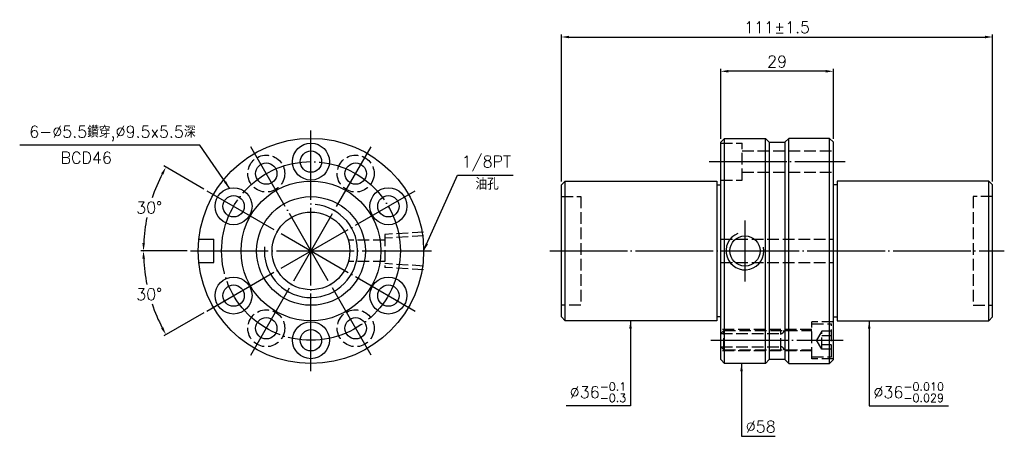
# Model space of a CAD drawing. Header units: millimetres. Extents: x 1842 to 2095, y -3 to 105.
import ezdxf

# ---------------------------------------------------------------- set-up
doc = ezdxf.new("R2010")
doc.units = ezdxf.units.MM
doc.linetypes.add('CENTER', pattern=[22, 20, -1, 0, -1])
doc.linetypes.add('DASHED', pattern=[4, 3, -1])
for name, color, linetype in [('DDVIEW', 7, 'Continuous'), ('NT', 7, 'Continuous'), ('NT-DIM', 2, 'Continuous')]:
    doc.layers.add(name, color=color, linetype=linetype)
doc.styles.get("Standard").update_dxf_attribs({"font": 'simplex.shx', "bigfont": 'chineset.shx'})
doc.dimstyles.new('ISO-25', dxfattribs={"dimtxt": 3, "dimasz": 2, "dimexe": 0.646, "dimexo": 0.862, "dimgap": 1, "dimtad": 1, "dimdec": 3, "dimdsep": 46, "dimtxsty": 'Standard', "dimcen": 1.5, "dimclrd": 256, "dimclre": 256, "dimclrt": 256, "dimazin": 2, "dimtfac": 1, "dimtdec": 3, "dimtmove": 0, "dimatfit": 3, "dimfxl": 0, "dimtolj": 1, "dimlwd": -1, "dimlwe": -1, "dimarcsym": 0})

# ---------------------------------------------------------------- blocks, each defined once
blk = doc.blocks.new('*D10')
at = {"layer": 'Defpoints', "color": 0}
for p in [(1876.47, 59.83), (1890.14, 60.59), (1885.99, 45.09), (1947.99, 45.09), (1943.83, 29.59)]:
    blk.add_point(p, dxfattribs=at)
at = {"layer": 'NT-DIM'}
for p, q in [((1889.39, 61.02), (1879.09, 66.97)), ((1885.12, 45.09), (1873.23, 45.09))]:
    blk.add_line(p, q, dxfattribs=at)
for start, end in [(152.6582, 161.5111), (168.429, 177.3418)]:
    blk.add_arc((1916.99, 45.09), 43.11, start, end, dxfattribs=at)
for points in [[(1878.4, 65.05), (1878.98, 64.73), (1879.65, 66.64)], [(1874.25, 47.08), (1873.59, 47.1), (1873.87, 45.09)]]:
    blk.add_solid(points, dxfattribs=at)
at = {"layer": 'NT-DIM', "insert": (1875.34, 56.25), "char_height": 3, "attachment_point": 5, "rotation": 1}
blk.add_mtext('\\A1;30°', dxfattribs=at)
blk = doc.blocks.new('*D11')
at = {"layer": 'Defpoints', "color": 0}
for p in [(1943.83, 60.59), (1885.99, 45.09), (1947.99, 45.09), (1874.53, 37.6), (1890.14, 29.59)]:
    blk.add_point(p, dxfattribs=at)
at = {"layer": 'NT-DIM'}
for p, q in [((1885.12, 45.09), (1873.23, 45.09)), ((1889.39, 29.16), (1879.09, 23.21))]:
    blk.add_line(p, q, dxfattribs=at)
for start, end in [(182.6582, 191.599), (198.4522, 207.3418)]:
    blk.add_arc((1916.99, 45.09), 43.11, start, end, dxfattribs=at)
for points in [[(1873.59, 43.08), (1874.25, 43.1), (1873.87, 45.09)], [(1878.98, 25.45), (1878.4, 25.13), (1879.65, 23.53)]]:
    blk.add_solid(points, dxfattribs=at)
at = {"layer": 'NT-DIM', "insert": (1875.34, 33.93), "char_height": 3, "attachment_point": 5, "rotation": 1}
blk.add_mtext('\\A1;30°', dxfattribs=at)
blk = doc.blocks.new('*D12')
at = {"layer": 'Defpoints', "color": 0}
for p in [(2092.44, 100.19), (1981.44, 62.09), (2092.44, 62.09)]:
    blk.add_point(p, dxfattribs=at)
at = {"layer": 'NT-DIM'}
for p, q in [((1981.44, 62.95), (1981.44, 100.83)), ((1983.44, 100.19), (2090.44, 100.19)), ((2092.44, 62.95), (2092.44, 100.83))]:
    blk.add_line(p, q, dxfattribs=at)
for points in [[(1983.44, 100.52), (1983.44, 99.85), (1981.44, 100.19)], [(2090.44, 100.52), (2090.44, 99.85), (2092.44, 100.19)]]:
    blk.add_solid(points, dxfattribs=at)
at = {"layer": 'NT-DIM', "insert": (2036.94, 102.69), "char_height": 3, "attachment_point": 5}
blk.add_mtext('\\A1;111%%P1.5', dxfattribs=at)
blk = doc.blocks.new('*D13')
at = {"layer": 'Defpoints', "color": 0}
for p in [(2022.44, 91.37), (2022.44, 73.09), (2051.44, 73.09)]:
    blk.add_point(p, dxfattribs=at)
at = {"layer": 'NT-DIM'}
for p, q in [((2022.44, 73.95), (2022.44, 92.01)), ((2049.44, 91.37), (2024.44, 91.37)), ((2051.44, 73.95), (2051.44, 92.01))]:
    blk.add_line(p, q, dxfattribs=at)
for points in [[(2024.44, 91.7), (2024.44, 91.03), (2022.44, 91.37)], [(2049.44, 91.7), (2049.44, 91.03), (2051.44, 91.37)]]:
    blk.add_solid(points, dxfattribs=at)
at = {"layer": 'NT-DIM', "insert": (2036.94, 93.87), "char_height": 3, "attachment_point": 5}
blk.add_mtext('\\A1;29', dxfattribs=at)

msp = doc.modelspace()

# ---------------------------------------------------------------- linework, layer by layer
at = {"linetype": 'Continuous'}
for p, q in [((2034.9392, 73.088), (2038.9392, 73.088)), ((2038.9392, 17.088), (2034.9392, 17.088))]:
    msp.add_line(p, q, dxfattribs=at)
at = {"layer": 'DDVIEW', "color": 3, "linetype": 'CENTER'}
for p, q in [((1916.9857, 14.088), (1916.9857, 76.088)), ((1932.4857, 18.2412), (1901.4857, 71.9348)), ((1901.4857, 18.2412), (1932.4857, 71.9348)), ((1890.1389, 29.588), (1943.8325, 60.588)), ((1890.1389, 60.588), (1943.8325, 29.588)), ((1885.9857, 45.088), (1947.9857, 45.088))]:
    msp.add_line(p, q, dxfattribs=at)
at = {"layer": 'DDVIEW', "color": 1, "linetype": 'DASHED'}
for p, q in [((1945.9857, 49.952), (1935.9857, 49.327)), ((1935.9857, 49.327), (1935.9857, 40.849)), ((1945.9857, 48.9792), (1935.9857, 48.3542)), ((1935.9857, 47.838), (1926.6001, 47.838)), ((1935.9857, 42.338), (1926.6001, 42.338)), ((1945.9857, 41.1968), (1935.9857, 41.8218)), ((1945.9857, 40.224), (1935.9857, 40.849))]:
    msp.add_line(p, q, dxfattribs=at)
at = {"layer": 'DDVIEW'}
for p, q in [((1888.1413, 48.088), (1891.9857, 48.088)), ((1891.9857, 42.088), (1891.9857, 48.088)), ((1888.1413, 42.088), (1891.9857, 42.088))]:
    msp.add_line(p, q, dxfattribs=at)
at = {"layer": 'DDVIEW', "color": 1, "linetype": 'DASHED'}
for centre in [(1905.4857, 65.0066), (1928.4857, 65.0066), (1905.4857, 25.1694), (1928.4857, 25.1694)]:
    msp.add_circle(centre, 4.75, dxfattribs=at)
at = {"layer": 'DDVIEW', "color": 3, "linetype": 'CENTER'}
msp.add_circle((1916.9857, 45.088), 23, dxfattribs=at)
at = {"layer": 'DDVIEW', "color": 5, "linetype": 'Continuous'}
msp.add_arc((1916.9857, 45.088), 12, 175, 85, dxfattribs=at)
at = {"layer": 'NT'}
for p, q in [((2022.4392, 73.088), (2023.4392, 74.088)), ((2023.4392, 74.088), (2033.9392, 74.088)), ((2023.4392, 16.088), (2023.4392, 74.088)), ((2033.9392, 74.088), (2034.9392, 73.088)), ((2033.9392, 16.088), (2033.9392, 74.088)), ((2039.9392, 74.088), (2038.9392, 73.088)), ((2050.4392, 74.088), (2039.9392, 74.088)), ((2039.9392, 16.088), (2039.9392, 74.088)), ((2051.4392, 73.088), (2050.4392, 74.088)), ((2050.4392, 16.088), (2050.4392, 74.088)), ((2022.4392, 17.088), (2022.4392, 73.088)), ((2034.9392, 73.088), (2034.9392, 17.088)), ((2038.9392, 73.088), (2038.9392, 17.088)), ((2051.4392, 17.088), (2051.4392, 73.088)), ((1981.4392, 62.088), (1982.4392, 63.088)), ((1981.4392, 28.088), (1981.4392, 62.088)), ((1982.4392, 63.088), (2021.4392, 63.088)), ((1982.4392, 27.088), (1982.4392, 63.088)), ((2021.4392, 63.088), (2021.4392, 27.088)), ((2021.4392, 62.088), (2022.4392, 62.088)), ((2052.4392, 62.088), (2051.4392, 62.088)), ((2091.4392, 63.088), (2052.4392, 63.088)), ((2052.4392, 63.088), (2052.4392, 27.088)), ((2092.4392, 62.088), (2091.4392, 63.088)), ((2091.4392, 27.088), (2091.4392, 63.088)), ((2092.4392, 28.088), (2092.4392, 62.088)), ((1982.4392, 27.088), (1981.4392, 28.088)), ((2022.4392, 28.088), (2021.4392, 28.088)), ((2051.4392, 28.088), (2052.4392, 28.088)), ((2091.4392, 27.088), (2092.4392, 28.088)), ((2021.4392, 27.088), (1982.4392, 27.088)), ((2052.4392, 27.088), (2091.4392, 27.088)), ((2023.4392, 16.088), (2022.4392, 17.088)), ((2033.9392, 16.088), (2023.4392, 16.088)), ((2034.9392, 17.088), (2033.9392, 16.088)), ((2038.9392, 17.088), (2039.9392, 16.088)), ((2039.9392, 16.088), (2050.4392, 16.088)), ((2050.4392, 16.088), (2051.4392, 17.088))]:
    msp.add_line(p, q, dxfattribs=at)
at = {"layer": 'NT', "color": 1, "linetype": 'DASHED'}
for p, q in [((2022.4392, 72.838), (2027.9392, 72.838)), ((2027.9392, 63.338), (2027.9392, 72.838)), ((2027.9392, 70.838), (2051.4392, 70.838)), ((2027.9392, 65.338), (2051.4392, 65.338)), ((2022.4392, 63.338), (2027.9392, 63.338)), ((1981.4392, 59.088), (1986.4392, 59.088)), ((1986.4392, 59.088), (1986.4392, 31.088)), ((2092.4392, 59.088), (2087.4392, 59.088)), ((2087.4392, 59.088), (2087.4392, 31.088)), ((2022.4392, 48.088), (2051.4392, 48.088)), ((2022.4392, 42.088), (2051.4392, 42.088)), ((1986.4392, 31.088), (1981.4392, 31.088)), ((2087.4392, 31.088), (2092.4392, 31.088)), ((2051.4392, 26.838), (2045.9392, 26.838)), ((2045.9392, 17.338), (2045.9392, 26.838)), ((2045.9392, 26.338), (2050.9392, 26.338)), ((2050.9392, 17.838), (2050.9392, 26.338)), ((2045.9392, 24.838), (2022.4392, 24.838)), ((2023.2392, 24.588), (2022.4392, 23.788)), ((2022.4392, 23.788), (2037.9392, 23.788)), ((2023.2392, 19.588), (2023.2392, 24.588)), ((2023.2392, 24.588), (2045.9392, 24.588)), ((2037.9392, 19.588), (2037.9392, 24.588)), ((2048.4392, 24.3974), (2047.1058, 22.088)), ((2050.9392, 24.3974), (2048.4392, 24.3974)), ((2048.4392, 19.7786), (2048.4392, 24.3974)), ((2050.9392, 23.2427), (2048.4392, 23.2427)), ((2023.2392, 19.588), (2022.4392, 20.388)), ((2022.4392, 20.388), (2037.9392, 20.388)), ((2048.4392, 19.7786), (2047.1058, 22.088)), ((2050.9392, 20.9333), (2048.4392, 20.9333)), ((2045.9392, 19.338), (2022.4392, 19.338)), ((2023.2392, 19.588), (2045.9392, 19.588)), ((2045.9392, 17.838), (2050.9392, 17.838)), ((2050.9392, 19.7786), (2048.4392, 19.7786)), ((2051.4392, 17.338), (2045.9392, 17.338))]:
    msp.add_line(p, q, dxfattribs=at)
at = {"layer": 'NT', "color": 3, "linetype": 'CENTER'}
for p, q in [((2019.4392, 68.088), (2054.4392, 68.088)), ((2028.6892, 52.93), (2028.6892, 37.246)), ((1978.4392, 45.088), (2095.4392, 45.088)), ((2019.9392, 22.088), (2053.9392, 22.088))]:
    msp.add_line(p, q, dxfattribs=at)
at = {"layer": 'NT'}
for centre, radius in [((1916.9857, 45.088), 29), ((1916.9857, 68.088), 4.75), ((1916.9857, 68.088), 2.75), ((1905.4857, 65.0066), 2.75), ((1928.4857, 65.0066), 2.75), ((1897.0671, 56.588), 4.75), ((1916.9857, 45.088), 18), ((1936.9042, 56.588), 4.75), ((1897.0671, 56.588), 2.75), ((1916.9857, 45.088), 14), ((1936.9042, 56.588), 2.75), ((1916.9857, 45.088), 10), ((2028.6892, 45.088), 3.8912), ((1897.0671, 33.588), 4.75), ((1936.9042, 33.588), 4.75), ((1897.0671, 33.588), 2.75), ((1936.9042, 33.588), 2.75), ((1905.4857, 25.1694), 2.75), ((1928.4857, 25.1694), 2.75), ((1916.9857, 22.088), 4.75), ((1916.9857, 22.088), 2.75)]:
    msp.add_circle(centre, radius, dxfattribs=at)
at = {"layer": 'NT', "color": 5}
msp.add_arc((2028.6892, 45.088), 4.864, 111.712616, 11.385625, dxfattribs=at)
at = {"layer": 'NT', "color": 1, "linetype": 'DASHED'}
for centre, start, end in [((2037.9392, 24.588), 270, 0), ((2037.9392, 19.588), 0, 90)]:
    msp.add_arc(centre, 0.8, start, end, dxfattribs=at)

# ---------------------------------------------------------------- texts
at = {"layer": 'NT-DIM', "char_height": 3}
for s, insert, attachment_point in [('6-%%C5.5鑽穿,%%C9.5x5.5深', (1887.3002, 73.3611), 9), ('BCD46', (1865.7703, 67.5935), 9), ('\\A1;1/8PT', (1955.7723, 65.6087), 7), ('油孔', (1959.3308, 60.8642), 7), ('\\A1;%%C36{\\H0.7x;\\S-0.1^ -0.3;}', (1998.1313, 6.1683), 9), ('\\A1;%%C36{\\H0.7x;\\S-0.010^ -0.029;}', (2061.7714, 6.1683), 7), ('%%C58', (2028.9016, -1.663), 7)]:
    msp.add_mtext(s, dxfattribs=dict(at, insert=insert, attachment_point=attachment_point))

# ---------------------------------------------------------------- dimensions: what is measured, and where the dimension line sits
at = {"layer": 'NT-DIM'}
dim = msp.add_linear_dim(base=(2092.4392, 100.1862), p1=(1981.4392, 62.088), p2=(2092.4392, 62.088), text='<>%%P1.5', dimstyle='ISO-25', dxfattribs=at)
dim.commit()
dim.dimension.update_dxf_attribs({"geometry": '*D12', "text_midpoint": (2036.9392, 102.6862)})
dim = msp.add_linear_dim(base=(2022.4392, 91.3675), p1=(2051.4392, 73.088), p2=(2022.4392, 73.088), dimstyle='ISO-25', dxfattribs=at)
dim.commit()
dim.dimension.update_dxf_attribs({"geometry": '*D13', "text_midpoint": (2036.9392, 93.8675)})
for base, line2, picture, middle in [((1876.4728, 59.8335), ((1890.1389, 60.588), (1943.8325, 29.588)), '*D10', (1875.3419, 56.2464)), ((1874.5278, 37.6015), ((1890.1389, 29.588), (1943.8325, 60.588)), '*D11', (1875.3419, 33.9296))]:
    dim = msp.add_angular_dim_2l(base=base, line1=((1885.9857, 45.088), (1947.9857, 45.088)), line2=line2, dimstyle='ISO-25', dxfattribs=at)
    dim.commit()
    dim.dimension.update_dxf_attribs({"geometry": picture, "text_midpoint": middle, "text_rotation": 1})

# ---------------------------------------------------------------- leaders
at = {"layer": 'NT-DIM', "annotation_type": 0, "has_hookline": 1}
for points, hookline_direction, text_width in [([(1896.0129, 61.2195), (1888.4, 72.3682), (1888.3002, 72.3611)], 1, 45.2857), ([(1945.9857, 45.088), (1954.6724, 64.6143), (1954.7723, 64.6087)], 0, 13.2857), ([(1999.2313, 27.088), (1999.2313, 5.1683), (1999.1313, 5.1683)], 1, 15.4286), ([(2060.6714, 27.088), (2060.6714, 5.1683), (2060.7714, 5.1683)], 0, 19.3286), ([(2027.8016, 16.088), (2027.8016, -2.663), (2027.9016, -2.663)], 0, 7.5714)]:
    msp.add_leader(points, dimstyle='ISO-25', dxfattribs=dict(at, hookline_direction=hookline_direction, text_width=text_width))

doc.saveas('drawing.dxf')
